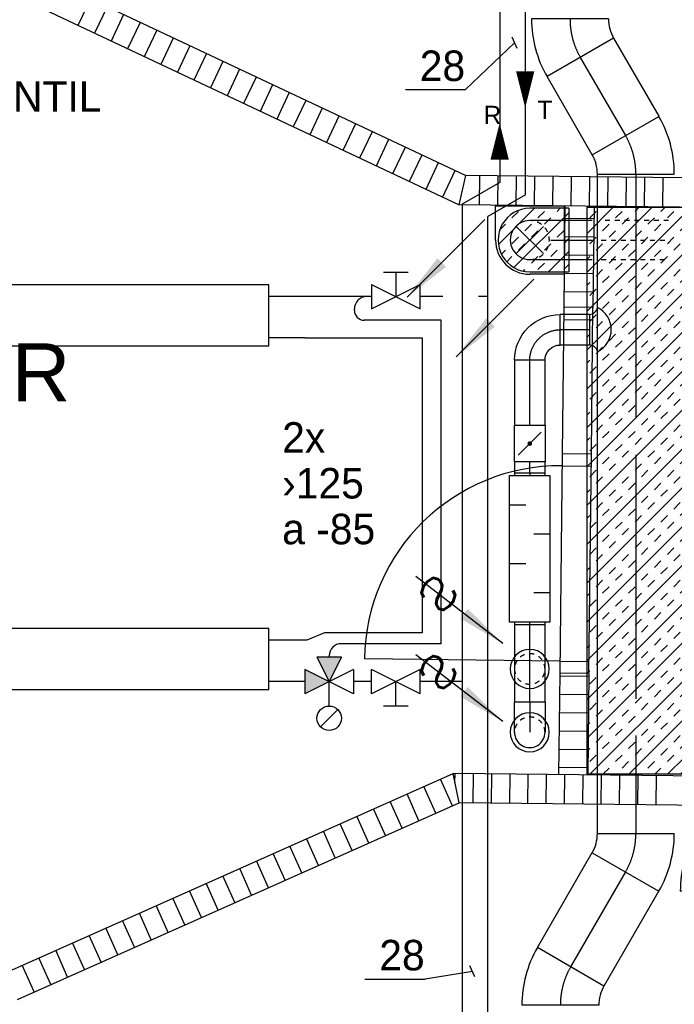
# Model space of a CAD drawing. Header units: millimetres. Extents: x 0 to 83130, y 0 to 53088.
# Tile 85 of 105: x 52210 to 54891, y 28465 to 32499. Entities that reach past the tile are written whole.
import ezdxf
from ezdxf.enums import TextEntityAlignment as Align

# ---------------------------------------------------------------- set-up
doc = ezdxf.new("R2010")
doc.units = ezdxf.units.MM
doc.header["$LTSCALE"] = 50
doc.header["$MEASUREMENT"] = 0
doc.header["$PDMODE"] = 1
for name, pattern in [('2V-CENT', [23, 20, -1.5, 0, -1.5]), ('V-GOMD', [0.8, 0.4, -0.4]), ('V-KU', [2, 1, 1]), ('V-V', [2, 1, 1])]:
    doc.linetypes.add(name, pattern=pattern)
doc.layers.get('0').update_dxf_attribs({"linetype": 'CONTINUOUS'})
for name, color, linetype in [('20604A200D001$0$832 Rominfo', 7, 'CONTINUOUS'), ('20604A200D001$0$A24-HEL1', 251, 'CONTINUOUS'), ('20604A200D001$0$A24-HEL2', 251, 'CONTINUOUS'), ('20604A200D001$0$A24-SKR1', 251, 'CONTINUOUS'), ('V060-', 3, 'CONTINUOUS'), ('V061-', 1, 'CONTINUOUS'), ('V070-', 3, 'CONTINUOUS'), ('V071-', 1, 'CONTINUOUS'), ('V110', 1, 'CONTINUOUS'), ('V110-', 6, 'CONTINUOUS'), ('V111-', 1, 'CONTINUOUS'), ('xref', 7, 'CONTINUOUS')]:
    doc.layers.add(name, color=color, linetype=linetype)
doc.styles.add('20604A200D001$0$Arial', font='arial.ttf', dxfattribs={"height": 238.125})
doc.styles.add('FISO', font='fiso')
doc.styles.add('ISO', font='ISO')
doc.styles.add('SIMPLEX', font='SIMPLEX')

# ---------------------------------------------------------------- blocks, each defined once
blk = doc.blocks.new('CBOJ30_P', base_point=(16231.268, 22619))
at = {"color": 0, "linetype": 'ByBlock'}
blk.add_arc((16231, 22620), 1, 270, 300, dxfattribs=at)
blk = doc.blocks.new('KBOJ30_P', base_point=(16231.268, 22619))
at = {"color": 0, "linetype": 'ByBlock'}
for p, q in [((16231.25, 22619.567), (16231.75, 22618.701)), ((16231, 22619.5), (16231, 22618.5))]:
    blk.add_line(p, q, dxfattribs=at)
for radius in [0.5, 1.5]:
    blk.add_arc((16231, 22620), radius, 270, 300, dxfattribs=at)
blk = doc.blocks.new('3BOJ30_P', base_point=(16231.268, 22619))
for p in [(16231.5, 22619.134), (16231, 22619)]:
    blk.add_point(p)
at = {"color": 0, "linetype": 'ByBlock'}
blk.add_blockref('KBOJ30_P', (16231.268, 22619), dxfattribs=at)
at = {"color": 1, "linetype": '2V-CENT'}
blk.add_blockref('CBOJ30_P', (16231.268, 22619), dxfattribs=at)
at = {"style": 'ISO', "flags": 3}
blk.add_attdef('0', (16231.268, 22619), '', height=1, dxfattribs=at)
blk = doc.blocks.new('TLCG90', base_point=(0, 5))
at = {"color": 1, "linetype": 'V-GOMD'}
for p, q in [((-0.346, 5.346), (0.346, 4.654)), ((-0.346, 4.654), (0.346, 5.346))]:
    blk.add_line(p, q, dxfattribs=at)
blk = doc.blocks.new('V420', base_point=(455, 404.5))
blk.add_line((455, 404.5), (464, 404.5))
blk.add_solid([(455, 404.5), (459, 405), (459, 404)])
blk = doc.blocks.new('V421', base_point=(455.5, 404.5))
at = {"rotation": 180}
blk.add_blockref('V420', (464.5, 404.5), dxfattribs=at)
blk = doc.blocks.new('LD_P')
for p, q in [((-0.5, 0.5), (-0.5, -0.5)), ((0.5, 0.5), (-0.5, 0.5)), ((0.5, -0.5), (0.5, 0.5)), ((-0.5, -0.5), (0.5, -0.5))]:
    blk.add_line(p, q)
at = {"color": 1}
for p, q in [((-0.3, 0.5), (-0.3, 0.1)), ((0.1, 0.5), (0.1, 0.1)), ((-0.1, -0.5), (-0.1, -0.1)), ((0.3, -0.5), (0.3, -0.1))]:
    blk.add_line(p, q, dxfattribs=at)
blk = doc.blocks.new('CIRC_P', base_point=(16254, 22587))
blk.add_circle((16254, 22587), 0.5)
blk = doc.blocks.new('KSP_P', base_point=(16239.5, 22597.5))
at = {"color": 0, "linetype": 'ByBlock'}
for p, q in [((16240, 22598), (16239, 22598)), ((16239, 22598), (16239, 22597)), ((16240, 22597), (16240, 22598)), ((16239, 22597), (16240, 22597))]:
    blk.add_line(p, q, dxfattribs=at)
blk = doc.blocks.new('2SP_P', base_point=(16239.5, 22597.5))
for p in [(16239, 22597.5), (16240, 22597.5)]:
    blk.add_point(p)
at = {"color": 0, "linetype": 'ByBlock'}
blk.add_blockref('KSP_P', (16239.5, 22597.5), dxfattribs=at)
at = {"style": 'SIMPLEX', "flags": 3}
blk.add_attdef('0', (16239.5, 22597.5), '', height=1, dxfattribs=at)
blk = doc.blocks.new('C3A', base_point=(16246, 22590.5))
at = {"color": 0, "linetype": 'ByBlock'}
blk.add_line((16247, 22590.5), (16246, 22590.5), dxfattribs=at)
blk = doc.blocks.new('K3A', base_point=(16246, 22590.5))
at = {"color": 0, "linetype": 'ByBlock'}
for p, q in [((16246, 22591), (16247, 22591)), ((16247, 22591), (16247, 22590)), ((16247, 22590), (16246, 22590))]:
    blk.add_line(p, q, dxfattribs=at)
blk = doc.blocks.new('33A', base_point=(16246, 22590.5))
blk.add_point((16247, 22590.5))
at = {"color": 0, "linetype": 'ByBlock'}
blk.add_blockref('K3A', (16246, 22590.5), dxfattribs=at)
at = {"color": 1, "linetype": '2V-CENT'}
blk.add_blockref('C3A', (16246, 22590.5), dxfattribs=at)
at = {"style": 'SIMPLEX', "flags": 3}
blk.add_attdef('0', (16246, 22590.5), '', height=1, dxfattribs=at)
blk = doc.blocks.new('CBOJ90_NB', base_point=(86107.402, 31352.24))
at = {"color": 0, "linetype": 'ByBlock'}
blk.add_line((86106.402, 31352.24), (86107.402, 31352.24), dxfattribs=at)
blk = doc.blocks.new('SPJALL', base_point=(16229, 22594))
at = {"color": 1}
blk.add_line((16228.625, 22593.625), (16229.375, 22594.375), dxfattribs=at)
at = {"color": 1, "const_width": 0.075}
blk.add_lwpolyline([(16229, 22594.0375, -1), (16229, 22593.9625, -1), (16229, 22594.0375, -1)], format="xyb", dxfattribs=at)
blk = doc.blocks.new('CBOJ90_PB', base_point=(86107, 31352))
at = {"color": 0, "linetype": 'ByBlock'}
blk.add_arc((86106, 31353), 1, 270, 360, dxfattribs=at)
blk = doc.blocks.new('KBOJ90_PB', base_point=(86107, 31352))
at = {"color": 0, "linetype": 'ByBlock'}
for p, q in [((86106.5, 31353), (86107.5, 31353)), ((86106, 31352.5), (86106, 31351.5))]:
    blk.add_line(p, q, dxfattribs=at)
for radius in [1.5, 0.5]:
    blk.add_arc((86106, 31353), radius, 270, 360, dxfattribs=at)
blk = doc.blocks.new('3BOJ90_PB', base_point=(86107, 31352))
for p in [(86107, 31353), (86106, 31352)]:
    blk.add_point(p)
at = {"color": 1, "linetype": '2V-CENT'}
blk.add_blockref('CBOJ90_PB', (86107, 31352), dxfattribs=at)
at = {"color": 0, "linetype": 'ByBlock'}
blk.add_blockref('KBOJ90_PB', (86107, 31352), dxfattribs=at)
at = {"style": 'ISO', "flags": 3}
blk.add_attdef('0', (86107, 31352), '', height=1, dxfattribs=at)
blk = doc.blocks.new('V422', base_point=(16230, 22585))
blk.add_blockref('V420', (16230, 22585))
at = {"style": 'SIMPLEX'}
blk.add_text('s', height=4, rotation=90, dxfattribs=at).set_placement((16238, 22585), align=Align.CENTER)
blk = doc.blocks.new('*X210')
at = {"color": 0}
for p, q in [((54532.2, 31462.8), (54798.8, 31729.4)), ((54532.2, 31621.9), (54639.7, 31729.4)), ((54532.2, 31728), (54533.6, 31729.4)), ((54544.4, 31687.2), (54571, 31713.7)), ((54650.5, 31687.2), (54677, 31713.7)), ((54730.1, 31713.7), (54745.7, 31729.4)), ((54836.1, 31713.7), (54851.8, 31729.4)), ((54862.6, 31687.2), (54889.2, 31713.7)), ((54532.2, 31303.7), (54931.1, 31702.7)), ((54677, 31660.7), (54703.5, 31687.2)), ((54783.1, 31660.7), (54809.6, 31687.2)), ((54597.5, 31634.2), (54624, 31660.7)), ((54624, 31607.7), (54650.5, 31634.2)), ((54730.1, 31607.7), (54756.6, 31634.2)), ((54809.6, 31634.2), (54836.1, 31660.7)), ((54915.7, 31634.2), (54931.1, 31649.7)), ((54544.4, 31581.2), (54571, 31607.7)), ((54756.6, 31581.2), (54783.1, 31607.7)), ((54862.6, 31581.2), (54889.2, 31607.7)), ((54532.2, 31144.6), (54931.1, 31543.6)), ((54571, 31554.6), (54597.5, 31581.2)), ((54677, 31554.6), (54703.5, 31581.2)), ((54703.5, 31528.1), (54730.1, 31554.6)), ((54809.6, 31528.1), (54836.1, 31554.6)), ((54889.2, 31554.6), (54915.7, 31581.2)), ((54532.2, 31515.8), (54544.4, 31528.1)), ((54624, 31501.6), (54650.5, 31528.1)), ((54836.1, 31501.6), (54862.6, 31528.1)), ((54571, 31448.6), (54597.5, 31475.1)), ((54650.5, 31475.1), (54677, 31501.6)), ((54756.6, 31475.1), (54783.1, 31501.6)), ((54783.1, 31448.6), (54809.6, 31475.1)), ((54889.2, 31448.6), (54915.7, 31475.1)), ((54532.2, 31409.8), (54544.4, 31422.1)), ((54597.5, 31422.1), (54624, 31448.6)), ((54703.5, 31422.1), (54730.1, 31448.6)), ((54730.1, 31395.5), (54756.6, 31422.1)), ((54836.1, 31395.5), (54862.6, 31422.1)), ((54915.7, 31422.1), (54931.1, 31437.5)), ((54532.2, 30985.5), (54931.1, 31384.5)), ((54544.4, 31369), (54571, 31395.5)), ((54650.5, 31369), (54677, 31395.5)), ((54862.6, 31369), (54889.2, 31395.5)), ((54597.5, 31316), (54624, 31342.5)), ((54677, 31342.5), (54703.5, 31369)), ((54783.1, 31342.5), (54809.6, 31369)), ((54809.6, 31316), (54836.1, 31342.5)), ((54624, 31289.5), (54650.5, 31316)), ((54730.1, 31289.5), (54756.6, 31316)), ((54915.7, 31316), (54931.1, 31331.5)), ((54544.4, 31263), (54571, 31289.5)), ((54571, 31236.4), (54597.5, 31263)), ((54677, 31236.4), (54703.5, 31263)), ((54756.6, 31263), (54783.1, 31289.5)), ((54862.6, 31263), (54889.2, 31289.5)), ((54889.2, 31236.4), (54915.7, 31263)), ((54532.2, 30826.4), (54931.1, 31225.4)), ((54703.5, 31209.9), (54730.1, 31236.4)), ((54809.6, 31209.9), (54836.1, 31236.4)), ((54532.2, 31197.6), (54544.4, 31209.9)), ((54624, 31183.4), (54650.5, 31209.9)), ((54650.5, 31156.9), (54677, 31183.4)), ((54756.6, 31156.9), (54783.1, 31183.4)), ((54836.1, 31183.4), (54862.6, 31209.9)), ((54571, 31130.4), (54597.5, 31156.9)), ((54783.1, 31130.4), (54809.6, 31156.9)), ((54889.2, 31130.4), (54915.7, 31156.9)), ((54532.2, 31091.6), (54544.4, 31103.9)), ((54597.5, 31103.9), (54624, 31130.4)), ((54703.5, 31103.9), (54730.1, 31130.4)), ((54730.1, 31077.3), (54756.6, 31103.9)), ((54836.1, 31077.3), (54862.6, 31103.9)), ((54915.7, 31103.9), (54931.1, 31119.3)), ((54532.2, 30667.3), (54931.1, 31066.3)), ((54544.4, 31050.8), (54571, 31077.3)), ((54650.5, 31050.8), (54677, 31077.3)), ((54862.6, 31050.8), (54889.2, 31077.3)), ((54597.5, 30997.8), (54624, 31024.3)), ((54677, 31024.3), (54703.5, 31050.8)), ((54783.1, 31024.3), (54809.6, 31050.8)), ((54809.6, 30997.8), (54836.1, 31024.3)), ((54624, 30971.3), (54650.5, 30997.8)), ((54730.1, 30971.3), (54756.6, 30997.8)), ((54915.7, 30997.8), (54931.1, 31013.3)), ((54544.4, 30944.8), (54571, 30971.3)), ((54571, 30918.2), (54597.5, 30944.8)), ((54677, 30918.2), (54703.5, 30944.8)), ((54756.6, 30944.8), (54783.1, 30971.3)), ((54862.6, 30944.8), (54889.2, 30971.3)), ((54889.2, 30918.2), (54915.7, 30944.8)), ((54532.2, 30508.2), (54931.1, 30907.2)), ((54703.5, 30891.7), (54730.1, 30918.2)), ((54809.6, 30891.7), (54836.1, 30918.2)), ((54532.2, 30879.4), (54544.4, 30891.7)), ((54624, 30865.2), (54650.5, 30891.7)), ((54650.5, 30838.7), (54677, 30865.2)), ((54756.6, 30838.7), (54783.1, 30865.2)), ((54836.1, 30865.2), (54862.6, 30891.7)), ((54571, 30812.2), (54597.5, 30838.7)), ((54783.1, 30812.2), (54809.6, 30838.7)), ((54889.2, 30812.2), (54915.7, 30838.7)), ((54532.2, 30773.4), (54544.4, 30785.7)), ((54597.5, 30785.7), (54624, 30812.2)), ((54703.5, 30785.7), (54730.1, 30812.2)), ((54730.1, 30759.1), (54756.6, 30785.7)), ((54836.1, 30759.1), (54862.6, 30785.7)), ((54915.7, 30785.7), (54931.1, 30801.1)), ((54532.2, 30349.1), (54931.1, 30748.1)), ((54544.4, 30732.6), (54571, 30759.1)), ((54650.5, 30732.6), (54677, 30759.1)), ((54862.6, 30732.6), (54889.2, 30759.1)), ((54597.5, 30679.6), (54624, 30706.1)), ((54677, 30706.1), (54703.5, 30732.6)), ((54783.1, 30706.1), (54809.6, 30732.6)), ((54809.6, 30679.6), (54836.1, 30706.1)), ((54624, 30653.1), (54650.5, 30679.6)), ((54730.1, 30653.1), (54756.6, 30679.6)), ((54915.7, 30679.6), (54931.1, 30695.1)), ((54544.4, 30626.6), (54571, 30653.1)), ((54571, 30600), (54597.5, 30626.6)), ((54677, 30600), (54703.5, 30626.6)), ((54756.6, 30626.6), (54783.1, 30653.1)), ((54862.6, 30626.6), (54889.2, 30653.1)), ((54889.2, 30600), (54915.7, 30626.6)), ((54532.2, 30190), (54931.1, 30589)), ((54703.5, 30573.5), (54730.1, 30600)), ((54809.6, 30573.5), (54836.1, 30600)), ((54532.2, 30561.2), (54544.4, 30573.5)), ((54624, 30547), (54650.5, 30573.5)), ((54650.5, 30520.5), (54677, 30547)), ((54756.6, 30520.5), (54783.1, 30547)), ((54836.1, 30547), (54862.6, 30573.5)), ((54571, 30494), (54597.5, 30520.5)), ((54783.1, 30494), (54809.6, 30520.5)), ((54889.2, 30494), (54915.7, 30520.5)), ((54532.2, 30455.2), (54544.4, 30467.5)), ((54597.5, 30467.5), (54624, 30494)), ((54703.5, 30467.5), (54730.1, 30494)), ((54730.1, 30440.9), (54756.6, 30467.5)), ((54836.1, 30440.9), (54862.6, 30467.5)), ((54915.7, 30467.5), (54931.1, 30482.9)), ((54532.2, 30030.9), (54931.1, 30429.9)), ((54544.4, 30414.4), (54571, 30440.9)), ((54650.5, 30414.4), (54677, 30440.9)), ((54677, 30387.9), (54703.5, 30414.4)), ((54783.1, 30387.9), (54809.6, 30414.4)), ((54862.6, 30414.4), (54889.2, 30440.9)), ((54597.5, 30361.4), (54624, 30387.9)), ((54809.6, 30361.4), (54836.1, 30387.9)), ((54915.7, 30361.4), (54931.1, 30376.9)), ((54544.4, 30308.4), (54571, 30334.9)), ((54624, 30334.9), (54650.5, 30361.4)), ((54730.1, 30334.9), (54756.6, 30361.4)), ((54756.6, 30308.4), (54783.1, 30334.9)), ((54862.6, 30308.4), (54889.2, 30334.9)), ((54571, 30281.8), (54597.5, 30308.4)), ((54677, 30281.8), (54703.5, 30308.4)), ((54889.2, 30281.8), (54915.7, 30308.4)), ((54532.2, 29871.8), (54931.1, 30270.8)), ((54532.2, 30243), (54544.4, 30255.3)), ((54624, 30228.8), (54650.5, 30255.3)), ((54703.5, 30255.3), (54730.1, 30281.8)), ((54809.6, 30255.3), (54836.1, 30281.8)), ((54836.1, 30228.8), (54862.6, 30255.3)), ((54650.5, 30202.3), (54677, 30228.8)), ((54756.6, 30202.3), (54783.1, 30228.8)), ((54571, 30175.8), (54597.5, 30202.3)), ((54597.5, 30149.3), (54624, 30175.8)), ((54703.5, 30149.3), (54730.1, 30175.8)), ((54783.1, 30175.8), (54809.6, 30202.3)), ((54889.2, 30175.8), (54915.7, 30202.3)), ((54532.2, 30137), (54544.4, 30149.3)), ((54730.1, 30122.7), (54756.6, 30149.3)), ((54836.1, 30122.7), (54862.6, 30149.3)), ((54915.7, 30149.3), (54931.1, 30164.7)), ((54532.2, 29712.7), (54931.1, 30111.7)), ((54544.4, 30096.2), (54571, 30122.7)), ((54650.5, 30096.2), (54677, 30122.7)), ((54677, 30069.7), (54703.5, 30096.2)), ((54783.1, 30069.7), (54809.6, 30096.2)), ((54862.6, 30096.2), (54889.2, 30122.7)), ((54597.5, 30043.2), (54624, 30069.7)), ((54809.6, 30043.2), (54836.1, 30069.7)), ((54915.7, 30043.2), (54931.1, 30058.7)), ((54544.4, 29990.2), (54571, 30016.7)), ((54624, 30016.7), (54650.5, 30043.2)), ((54730.1, 30016.7), (54756.6, 30043.2)), ((54756.6, 29990.2), (54783.1, 30016.7)), ((54862.6, 29990.2), (54889.2, 30016.7)), ((54571, 29963.6), (54597.5, 29990.2)), ((54677, 29963.6), (54703.5, 29990.2)), ((54889.2, 29963.6), (54915.7, 29990.2)), ((54532.2, 29553.6), (54931.1, 29952.6)), ((54532.2, 29924.8), (54544.4, 29937.1)), ((54624, 29910.6), (54650.5, 29937.1)), ((54703.5, 29937.1), (54730.1, 29963.6)), ((54809.6, 29937.1), (54836.1, 29963.6)), ((54836.1, 29910.6), (54862.6, 29937.1)), ((54650.5, 29884.1), (54677, 29910.6)), ((54756.6, 29884.1), (54783.1, 29910.6)), ((54571, 29857.6), (54597.5, 29884.1)), ((54597.5, 29831.1), (54624, 29857.6)), ((54703.5, 29831.1), (54730.1, 29857.6)), ((54783.1, 29857.6), (54809.6, 29884.1)), ((54889.2, 29857.6), (54915.7, 29884.1)), ((54532.2, 29818.8), (54544.4, 29831.1)), ((54730.1, 29804.6), (54756.6, 29831.1)), ((54836.1, 29804.6), (54862.6, 29831.1)), ((54915.7, 29831.1), (54931.1, 29846.5)), ((54544.4, 29778), (54571, 29804.6)), ((54546.8, 29409.2), (54931.1, 29793.5)), ((54650.5, 29778), (54677, 29804.6)), ((54677, 29751.5), (54703.5, 29778)), ((54783.1, 29751.5), (54809.6, 29778)), ((54862.6, 29778), (54889.2, 29804.6)), ((54597.5, 29725), (54624, 29751.5)), ((54809.6, 29725), (54836.1, 29751.5)), ((54915.7, 29725), (54931.1, 29740.5)), ((54544.4, 29672), (54571, 29698.5)), ((54624, 29698.5), (54650.5, 29725)), ((54730.1, 29698.5), (54756.6, 29725)), ((54756.6, 29672), (54783.1, 29698.5)), ((54862.6, 29672), (54889.2, 29698.5)), ((54571, 29645.5), (54597.5, 29672)), ((54677, 29645.5), (54703.5, 29672)), ((54889.2, 29645.5), (54915.7, 29672)), ((54532.2, 29606.6), (54544.4, 29618.9)), ((54624, 29592.4), (54650.5, 29618.9)), ((54703.5, 29618.9), (54730.1, 29645.5)), ((54705.9, 29409.2), (54931.1, 29634.4)), ((54809.6, 29618.9), (54836.1, 29645.5)), ((54836.1, 29592.4), (54862.6, 29618.9)), ((54650.5, 29565.9), (54677, 29592.4)), ((54756.6, 29565.9), (54783.1, 29592.4)), ((54571, 29539.4), (54597.5, 29565.9)), ((54597.5, 29512.9), (54624, 29539.4)), ((54703.5, 29512.9), (54730.1, 29539.4)), ((54783.1, 29539.4), (54809.6, 29565.9)), ((54889.2, 29539.4), (54915.7, 29565.9)), ((54915.7, 29512.9), (54931.1, 29528.3)), ((54532.2, 29500.6), (54544.4, 29512.9)), ((54544.4, 29459.8), (54571, 29486.4)), ((54650.5, 29459.8), (54677, 29486.4)), ((54730.1, 29486.4), (54756.6, 29512.9)), ((54836.1, 29486.4), (54862.6, 29512.9)), ((54862.6, 29459.8), (54889.2, 29486.4)), ((54677, 29433.3), (54703.5, 29459.8)), ((54783.1, 29433.3), (54809.6, 29459.8)), ((54865, 29409.2), (54931.1, 29475.3)), ((54599.9, 29409.2), (54624, 29433.3)), ((54812, 29409.2), (54836.1, 29433.3)), ((54918.1, 29409.2), (54931.1, 29422.3))]:
    blk.add_line(p, q, dxfattribs=at)
blk = doc.blocks.new('*X213')
at = {"color": 0}
for p, q in [((54170.5, 31578.4), (54318.2, 31726.1)), ((54226.3, 31687.2), (54252.8, 31713.7)), ((54234.5, 31483.4), (54459.3, 31708.1)), ((54332.3, 31687.2), (54358.8, 31713.7)), ((54411.9, 31713.7), (54424.2, 31726.1)), ((54358.8, 31660.7), (54385.4, 31687.2)), ((54175.8, 31636.8), (54199.7, 31660.7)), ((54279.3, 31634.2), (54305.8, 31660.7)), ((54305.8, 31607.7), (54332.3, 31634.2)), ((54411.9, 31607.7), (54438.4, 31634.2)), ((54226.3, 31581.2), (54252.8, 31607.7)), ((54438.4, 31581.2), (54459.3, 31602.1)), ((54183, 31537.9), (54199.7, 31554.6)), ((54252.8, 31554.6), (54279.3, 31581.2)), ((54358.8, 31554.6), (54385.4, 31581.2)), ((54376.4, 31466.1), (54459.3, 31549)), ((54385.4, 31528.1), (54411.9, 31554.6)), ((54204.9, 31506.7), (54226.3, 31528.1)), ((54305.8, 31501.6), (54332.3, 31528.1)), ((54273, 31468.8), (54279.3, 31475.1)), ((54332.3, 31475.1), (54358.8, 31501.6)), ((54438.4, 31475.1), (54459.3, 31496))]:
    blk.add_line(p, q, dxfattribs=at)
blk = doc.blocks.new('20604A200D001')
at = {"layer": '20604A200D001$0$A24-HEL1', "color": 7}
for points in [[(69907.5, 28990.6), (69900.9, 28390.6)], [(70020.9, 28389.3), (70027.5, 28989.2)], [(69906.9, 28940.6), (70026.9, 28939.2)], [(69900.9, 28390.6), (69891.1, 27490.6)], [(69900.9, 28390.6), (70020.9, 28389.3)], [(70011.1, 27489.3), (70020.9, 28389.3)], [(69900.4, 28340.6), (70020.4, 28339.3)], [(69891.7, 27540.6), (69091.7, 27549.4)], [(69891.7, 27540.6), (70011.7, 27539.3)]]:
    blk.add_lwpolyline(points, dxfattribs=at)
blk.add_arc((69891.7, 27540.6), 800, 89.3751, 179.3751, dxfattribs=at)
at = {"layer": '20604A200D001$0$A24-HEL2', "color": 7}
for points in [[(67716.4, 30374.5), (69507.3, 29530)], [(67688.9, 30254.8), (69479.8, 29410.2)], [(71293.2, 29510.5), (69507.3, 29530)], [(71411.9, 29389.2), (69479.8, 29410.2)], [(69912, 29405.5), (69907.5, 28990.6)], [(70032, 29404.2), (70027.5, 28989.2)], [(70027.5, 28989.2), (69907.5, 28990.6)], [(69891.1, 27490.6), (69886.6, 27075.7)], [(70011.1, 27489.3), (69891.1, 27490.6)], [(70011.1, 27489.3), (70006.6, 27074.4)], [(67645.5, 26275.1), (69454.3, 27080.4)], [(71386.5, 27059.3), (69454.3, 27080.4)], [(67670.3, 26154.8), (69479.2, 26960.1)], [(71265.2, 26940.6), (69479.2, 26960.1)]]:
    blk.add_lwpolyline(points, dxfattribs=at)
at = {"layer": '20604A200D001$0$A24-SKR1', "color": 7}
for points in [[(67919.6, 30146), (67970.7, 30254.6)], [(67987.4, 30114), (68038.6, 30222.6)], [(68055.2, 30082.1), (68106.4, 30190.6)], [(68123.1, 30050.1), (68174.2, 30158.6)], [(68190.9, 30018.1), (68242.1, 30126.6)], [(68258.7, 29986.1), (68309.9, 30094.6)], [(68326.6, 29954.1), (68377.8, 30062.6)], [(68394.4, 29922.1), (68445.6, 30030.6)], [(68462.2, 29890.1), (68513.4, 29998.6)], [(68530.1, 29858.1), (68581.3, 29966.7)], [(68597.9, 29826.1), (68649.1, 29934.7)], [(68665.7, 29794.1), (68716.9, 29902.7)], [(68733.6, 29762.1), (68784.8, 29870.7)], [(68801.4, 29730.2), (68852.6, 29838.7)], [(68869.2, 29698.2), (68920.4, 29806.7)], [(68937.1, 29666.2), (68988.3, 29774.7)], [(69004.9, 29634.2), (69056.1, 29742.7)], [(69072.8, 29602.2), (69123.9, 29710.7)], [(69140.6, 29570.2), (69191.8, 29678.7)], [(69208.4, 29538.2), (69259.6, 29646.7)], [(69276.3, 29506.2), (69327.4, 29614.8)], [(69344.1, 29474.2), (69395.3, 29582.8)], [(69411.9, 29442.2), (69463.1, 29550.8)], [(69479.8, 29410.2), (69507.3, 29530)], [(69563.1, 29409.3), (69564.4, 29529.3)], [(69638.1, 29408.5), (69639.4, 29528.5)], [(69713.1, 29407.7), (69714.4, 29527.7)], [(69788.1, 29406.9), (69789.4, 29526.9)], [(69863.1, 29406.1), (69864.4, 29526.1)], [(69938.1, 29405.2), (69939.4, 29525.2)], [(70013.1, 29404.4), (70014.4, 29524.4)], [(70088.1, 29403.6), (70089.4, 29523.6)], [(70163.1, 29402.8), (70164.4, 29522.8)], [(70238, 29402), (70239.4, 29522)], [(70313, 29401.2), (70314.4, 29521.1)], [(69911.5, 29355.3), (70031.5, 29354)], [(69910.6, 29280.3), (70030.6, 29279)], [(69909.8, 29205.3), (70029.8, 29204)], [(69909, 29130.3), (70029, 29129)], [(69908.2, 29055.3), (70028.2, 29054)], [(69891, 27480.4), (70011, 27479.1)], [(69890.2, 27405.4), (70010.2, 27404.1)], [(69889.4, 27330.5), (70009.4, 27329.1)], [(69888.6, 27255.5), (70008.6, 27254.1)], [(69887.8, 27180.5), (70007.7, 27179.2)], [(69479.2, 26960.1), (69454.3, 27080.4)], [(69462.3, 27042.1), (69462.7, 27080.3)], [(69536.4, 26959.5), (69537.7, 27079.5)], [(69611.4, 26958.7), (69612.7, 27078.7)], [(69686.4, 26957.8), (69687.7, 27077.8)], [(69761.3, 26957), (69762.7, 27077)], [(69836.3, 26956.2), (69837.7, 27076.2)], [(69886.9, 27105.5), (70006.9, 27104.2)], [(69911.3, 26955.4), (69912.6, 27075.4)], [(69986.3, 26954.6), (69987.6, 27074.6)], [(70061.3, 26953.8), (70062.6, 27073.7)], [(70136.3, 26952.9), (70137.6, 27072.9)], [(70211.3, 26952.1), (70212.6, 27072.1)], [(70286.3, 26951.3), (70287.6, 27071.3)], [(69383.3, 26917.4), (69334.4, 27027)], [(69451.8, 26947.9), (69403, 27057.5)], [(69314.7, 26886.9), (69265.9, 26996.5)], [(69246.2, 26856.4), (69197.4, 26966)], [(69109.2, 26795.4), (69060.4, 26905)], [(69177.7, 26825.9), (69128.9, 26935.5)], [(69040.7, 26764.9), (68991.9, 26874.5)], [(68972.2, 26734.4), (68923.4, 26844)], [(68903.6, 26703.9), (68854.8, 26813.5)], [(68766.6, 26642.8), (68717.8, 26752.5)], [(68835.1, 26673.3), (68786.3, 26783)], [(68698.1, 26612.3), (68649.3, 26722)], [(68629.6, 26581.8), (68580.8, 26691.5)], [(68492.5, 26520.8), (68443.7, 26630.5)], [(68561.1, 26551.3), (68512.2, 26661)], [(68424, 26490.3), (68375.2, 26600)], [(68355.5, 26459.8), (68306.7, 26569.4)], [(68218.5, 26398.8), (68169.7, 26508.4)], [(68287, 26429.3), (68238.2, 26538.9)], [(68150, 26368.3), (68101.1, 26477.9)], [(68081.4, 26337.8), (68032.6, 26447.4)], [(67944.4, 26276.8), (67895.6, 26386.4)], [(68012.9, 26307.3), (67964.1, 26416.9)], [(67875.9, 26246.3), (67827.1, 26355.9)], [(67807.4, 26215.8), (67758.6, 26325.4)], [(67738.9, 26185.3), (67690.1, 26294.9)]]:
    blk.add_lwpolyline(points, dxfattribs=at)
at = {"layer": '20604A200D001$0$832 Rominfo', "color": 7, "style": '20604A200D001$0$Arial'}
blk.add_text('KONTOR', height=238.12, dxfattribs=at).set_placement((66464.6, 28604.2))

msp = doc.modelspace()

# ---------------------------------------------------------------- linework, layer by layer
at = {"layer": 'V060-', "linetype": 'Continuous'}
for p, q in [((54642.42, 32423.32), (54827.63, 32103)), ((54555.01, 31945.19), (54369.81, 32265.5)), ((54576.02, 29165.18), (54576.02, 31866.59)), ((54543.12, 31291.77), (54423.41, 31291.77)), ((54423.41, 31166.77), (54543.12, 31166.77)), ((54236.52, 31103.69), (54236.52, 30837.39)), ((54361.52, 30837.39), (54361.52, 31103.69)), ((54236.52, 30687.39), (54236.52, 30641.42)), ((54361.52, 30641.42), (54361.52, 30687.39)), ((54236.52, 30021.42), (54236.52, 29705.49)), ((54361.52, 29705.49), (54361.52, 30021.42)), ((54330.12, 28697.63), (54555.12, 29087.34)), ((54827.92, 28929.84), (54602.92, 28540.13))]:
    msp.add_line(p, q, dxfattribs=at)
at = {"layer": 'V060-', "color": 1, "linetype": '2V-CENT'}
for p, q in [((54506.12, 32344.41), (54691.32, 32024.09)), ((54733.52, 31866.59), (54733.52, 29165.18)), ((54384.7, 31596.11), (54554.69, 31596.11)), ((54423.41, 31229.27), (54543.12, 31229.27)), ((54299.02, 30837.39), (54299.02, 31103.69)), ((54299.02, 30641.42), (54299.02, 30687.39)), ((54299.02, 29705.49), (54299.02, 30021.42)), ((54691.52, 29008.59), (54466.52, 28618.88))]:
    msp.add_line(p, q, dxfattribs=at)
at = {"layer": 'V060-', "color": 1, "linetype": 'ByBlock'}
for p, q in [((54459.29, 31726.11), (54299.29, 31726.11)), ((54459.29, 31726.11), (54459.29, 31466.11)), ((54299.29, 31466.11), (54459.29, 31466.11))]:
    msp.add_line(p, q, dxfattribs=at)
at = {"layer": 'V060-', "linetype": 'ByBlock'}
for p, q in [((54554.69, 31676.11), (54299.29, 31676.11)), ((54299.29, 31516.11), (54554.69, 31516.11)), ((54236.52, 29704.73), (54361.52, 29704.73)), ((54236.52, 29579.73), (54236.52, 29704.73)), ((54361.52, 29704.73), (54361.52, 29579.73))]:
    msp.add_line(p, q, dxfattribs=at)
at = {"layer": 'V060-', "color": 1, "linetype": 'V-GOMD'}
for p, q in [((54867.58, 31676.11), (54591.93, 31676.11)), ((54591.93, 31596.11), (54867.58, 31596.11)), ((54591.93, 31516.11), (54867.58, 31516.11))]:
    msp.add_line(p, q, dxfattribs=at)
at = {"layer": 'V060-'}
msp.add_line((54543.12, 31291.77), (54543.12, 31166.77), dxfattribs=at)
at = {"layer": 'V060-', "color": 1}
msp.add_lwpolyline([(54532.15, 29409.18), (54931.14, 29409.18), (54931.14, 31729.4), (54532.15, 31729.4)], close=True, dxfattribs=at)
at = {"layer": 'V060-', "color": 1, "linetype": 'ByBlock'}
msp.add_arc((54299.29, 31596.11), 130, 89.99993, 269.99993, dxfattribs=at)
at = {"layer": 'V060-', "linetype": 'ByBlock'}
for centre, radius, start, end in [((54299.29, 31596.11), 80, 89.99993, 269.99993), ((54299.02, 29579.73), 62.5, 180.00007, 360.00007)]:
    msp.add_arc(centre, radius, start, end, dxfattribs=at)
at = {"layer": 'V060-', "linetype": 'V-GOMD'}
for centre, radius, start, end in [((54299.29, 31596.11), 80, 269.99993, 449.99993), ((54299.02, 29839.13), 62.5, 0.00007, 180.00007), ((54299.02, 29839.13), 62.5, 180.00007, 360.00007), ((54299.02, 29579.73), 62.5, 0.00007, 180.00007)]:
    msp.add_arc(centre, radius, start, end, dxfattribs=at)
at = {"layer": 'V060-'}
for centre, radius, start, end in [((54542.62, 31325.7), 33.94, 270.83699, 349.74927), ((54532.71, 31229.27), 100.23, 295.59902, 424.40098), ((54542.62, 31132.83), 33.94, 10.25073, 89.16301)]:
    msp.add_arc(centre, radius, start, end, dxfattribs=at)
at = {"layer": 'V070-'}
for p, q in [((54159.29, 31596.11), (54159.29, 31736.11)), ((54159.29, 31736.11), (54439.29, 31736.11)), ((54439.29, 31736.11), (54439.29, 31456.11)), ((54439.29, 31456.11), (54299.29, 31456.11))]:
    msp.add_line(p, q, dxfattribs=at)
msp.add_arc((54299.29, 31596.11), 140, 180, 270, dxfattribs=at)
at = {"layer": 'V110'}
for points in [[(53231.07, 31413.16), (51231.07, 31413.16), (51231.07, 31163.16), (53231.07, 31163.16)], [(53231.07, 30005.29), (51231.07, 30005.29), (51231.07, 29755.29), (53231.07, 29755.29)]]:
    msp.add_lwpolyline(points, close=True, dxfattribs=at)
at = {"layer": 'V110-', "linetype": 'V-KU'}
for p, q in [((54176.19, 45701.77), (54176.19, 31831.37)), ((54280.93, 31781.23), (54280.93, 45701.77)), ((54176.19, 31831.37), (54022.33, 31742.54)), ((54022.33, 31745.33), (54022.33, 24566.89)), ((54280.93, 31781.23), (54127.07, 31692.4)), ((54127.07, 25656.34), (54127.07, 31692.4)), ((53650.51, 31364.39), (53231.07, 31364.39)), ((53943.57, 31364.39), (53850.51, 31364.39)), ((54126.4, 31364.39), (54088.92, 31364.39)), ((53936.64, 31267.65), (53620.84, 31267.65)), ((53377.63, 31195.09), (53231.07, 31195.09)), ((53377.63, 31195.09), (53857.75, 31195.09)), ((53857.75, 31195.09), (53857.75, 29986.55)), ((53458.03, 29986.55), (53385.53, 29956.53)), ((53857.75, 29986.55), (53458.03, 29986.55)), ((53385.53, 29956.53), (53231.07, 29956.53)), ((53936.64, 29942.57), (53527.63, 29942.57)), ((53377.63, 29787.23), (53231.07, 29787.23)), ((53650.51, 29787.23), (53577.63, 29787.23)), ((54021.75, 29787.23), (53850.51, 29787.23))]:
    msp.add_line(p, q, dxfattribs=at)
at = {"layer": 'V110-', "color": 1}
for p, q in [((53700.51, 31464.39), (53800.51, 31464.39)), ((53750.51, 31464.39), (53750.51, 31364.39)), ((53650.51, 31314.39), (53850.51, 31414.39)), ((53650.51, 31414.39), (53850.51, 31314.39)), ((53650.51, 31414.39), (53650.51, 31314.39)), ((53850.51, 31314.39), (53850.51, 31414.39)), ((53427.63, 29887.23), (53477.63, 29787.23)), ((53527.63, 29887.23), (53427.63, 29887.23)), ((53527.63, 29887.23), (53477.63, 29787.23)), ((53577.63, 29837.23), (53377.63, 29737.23)), ((53577.63, 29737.23), (53377.63, 29837.23)), ((53377.63, 29837.23), (53377.63, 29737.23)), ((53577.63, 29837.23), (53577.63, 29737.23)), ((53850.51, 29837.23), (53650.51, 29737.23)), ((53850.51, 29737.23), (53650.51, 29837.23)), ((53650.51, 29737.23), (53650.51, 29837.23)), ((53850.51, 29737.23), (53850.51, 29837.23)), ((53477.63, 29687.23), (53477.63, 29787.23)), ((53750.51, 29687.23), (53750.51, 29787.23)), ((53512.99, 29672.58), (53442.28, 29601.87)), ((53800.51, 29687.23), (53700.51, 29687.23))]:
    msp.add_line(p, q, dxfattribs=at)
at = {"layer": 'V110-', "linetype": 'V-V'}
for p, q in [((53580.84, 31307.65), (53580.84, 31314.39)), ((53936.64, 29942.57), (53936.64, 31267.65)), ((53477.63, 29887.23), (53477.63, 29892.57))]:
    msp.add_line(p, q, dxfattribs=at)
at = {"layer": 'V110-'}
for points in [[(54280.34, 32137.44, 0, 75, 0), (54280.34, 32287.44, 75, 75, 0)], [(54175.84, 32075.76, 0, 75, 0), (54175.84, 31925.76, 75, 75, 0)]]:
    msp.add_lwpolyline(points, format="xyseb", dxfattribs=at)
at = {"layer": 'V110-', "color": 1}
msp.add_circle((53477.63, 29637.23), 50, dxfattribs=at)
at = {"layer": 'V110-', "linetype": 'V-V'}
for centre in [(53630.84, 31314.39), (53527.63, 29892.57)]:
    msp.add_arc(centre, 50, 90, 180, dxfattribs=at)
at = {"layer": 'V110-'}
msp.add_arc((53620.84, 31307.65), 40, 180, 270, dxfattribs=at)
for points in [[(53527.63, 29887.23), (53427.63, 29887.23), (53477.63, 29787.23)], [(53377.63, 29837.23), (53377.63, 29737.23), (53477.63, 29787.23)]]:
    msp.add_solid(points, dxfattribs=at)
at = {"layer": 'V111-'}
for p, q in [((54237.13, 32404.35), (54035.8, 32212.26)), ((54247.23, 32381.48), (54227.03, 32427.21)), ((53789.48, 32212.26), (54035.8, 32212.26)), ((54063.93, 28600.28), (53870.11, 28568.87)), ((54074.03, 28577.41), (54053.83, 28623.15)), ((53623.78, 28568.87), (53870.11, 28568.87))]:
    msp.add_line(p, q, dxfattribs=at)

# ---------------------------------------------------------------- block references
at = {"layer": 'V060-', "linetype": 'Continuous'}
for name, p, xscale, yscale, zscale, rotation in [('3BOJ30_P', (54463.91, 32417.51), 315, 315, 315, 270), ('3BOJ30_P', (54733.52, 31951), 315, 315, 315, 90), ('3BOJ90_PB', (54299.02, 31228.69), -125, 125, 125, 270), ('2SP_P', (54299.02, 30762.39), -150, 125.000000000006, 150, 270), ('33A', (54299.02, 30631.42), -10, 125.000000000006, 10, 270), ('33A', (54299.02, 30031.42), -10, 125.000000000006, 10, 90), ('3BOJ30_P', (54733.52, 29080.78), 315, 315, 315, 59.99999999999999), ('3BOJ30_P', (55073, 29013.4), 315, 315, 315, 240), ('3BOJ30_P', (54424.32, 28545.79), 315, 315, 315, 240)]:
    msp.add_blockref(name, p, dxfattribs=dict(at, xscale=xscale, yscale=yscale, zscale=zscale, rotation=rotation))
at = {"layer": 'V060-', "color": 1}
for name in ['*X213', '*X210']:
    msp.add_blockref(name, (0, 0), dxfattribs=at)
at = {"layer": 'V060-', "xscale": 160, "yscale": 160, "zscale": 160}
msp.add_blockref('TLCG90', (54299.29, 31596.11), dxfattribs=at)
at = {"layer": 'V060-', "rotation": 270}
for name, p, xscale, yscale, zscale in [('SPJALL', (54299.02, 30762.39), -125.000000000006, 125.000000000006, 125.000000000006), ('LD_P', (54299.02, 30331.42), -600, 165, 600)]:
    msp.add_blockref(name, p, dxfattribs=dict(at, xscale=xscale, yscale=yscale, zscale=zscale))
at = {"layer": 'V060-', "color": 1, "linetype": '2V-CENT', "xscale": -125.000000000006, "yscale": 125.000000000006, "zscale": 125.000000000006, "rotation": 90}
msp.add_blockref('CBOJ90_NB', (54299.02, 29579.73), dxfattribs=at)
at = {"layer": 'V070-', "xscale": -50, "yscale": 50, "zscale": 50}
for name, p, rotation in [('V421', (54115.05, 31680.33), 45), ('V421', (54315.6, 31435.71), 45), ('V422', (54188.84, 29943.32), 322.4453957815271), ('V422', (54188.84, 29623.24), 322.4453957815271)]:
    msp.add_blockref(name, p, dxfattribs=dict(at, rotation=rotation))
at = {"layer": 'V070-', "xscale": -160, "yscale": 160, "zscale": 160}
for p in [(54299.02, 29839.13), (54299.02, 29579.73)]:
    msp.add_blockref('CIRC_P', p, dxfattribs=at)
at = {"layer": 'xref'}
msp.add_blockref('20604A200D001', (-15469.5, 2330.58), dxfattribs=at)

# ---------------------------------------------------------------- texts
at = {"layer": 'V061-', "color": 1, "style": 'FISO'}
msp.add_text('TILLUFTSVENTIL', height=125, dxfattribs=at).set_placement((51189.08, 32121.55))
at = {"layer": 'V071-', "color": 1, "style": 'FISO'}
for s, p in [('2x', (53285.01, 30724.9)), ('›125', (53285.01, 30537.4)), ('a -85', (53285.01, 30349.9))]:
    msp.add_text(s, height=125, dxfattribs=at).set_placement(p)
at = {"layer": 'V111-', "color": 1, "style": 'FISO'}
for s, height, p in [('28', 125, (53848.46, 32247.56)), ('T', 75, (54330.65, 32092.18)), ('R', 75, (54109.81, 32071.06)), ('28', 125, (53682.77, 28604.17))]:
    msp.add_text(s, height=height, dxfattribs=at).set_placement(p)

doc.saveas('drawing.dxf')
